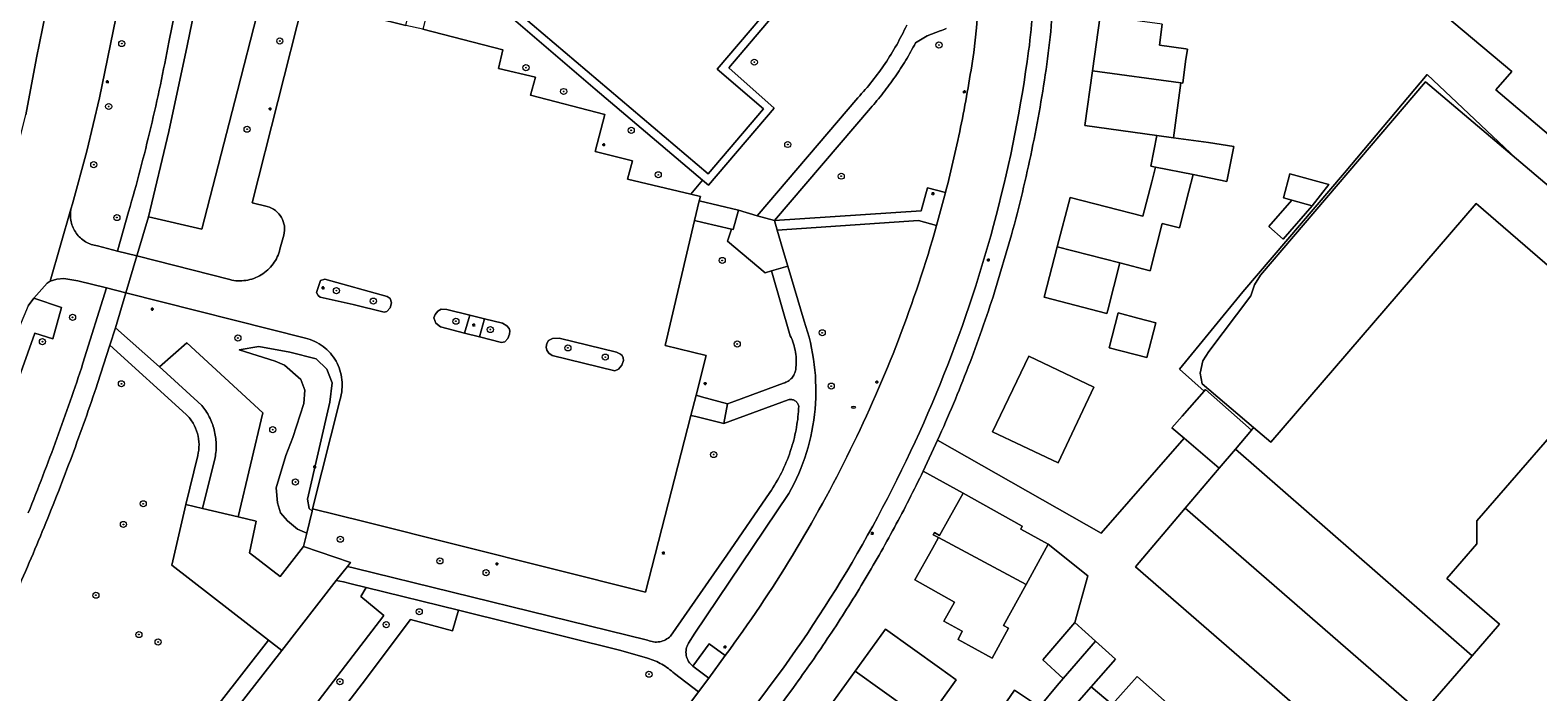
# Model space of a CAD drawing. Header units: metres. Extents: x 187916 to 189411, y 333285 to 334910.
# Tile 165 of 256: x 188740 to 188938, y 333895 to 333982. Entities that reach past the tile are written whole.
import ezdxf
from ezdxf.enums import TextEntityAlignment as Align

# ---------------------------------------------------------------- set-up
doc = ezdxf.new("R2010")
doc.units = ezdxf.units.M
for name, color, linetype, lineweight in [('B-WE-GR-BEPLANTING_CULTUUR_HEESTERS-GV', 253, 'Continuous', 15), ('B-WE-GR-BOOM-S', 253, 'Continuous', 15), ('B-WE-GR-HAAG-G', 253, 'GR-HAAG1-SO', 15), ('B-WE-IE-MEUBILAIR-S', 253, 'Continuous', 15), ('B-WE-IE-TERREINAFSCHEIDING_KUNSTMATIG_HEKWERK-G', 253, 'IE-TERREINAFSCHEIDING_KUNSTMATIG-SO', 15), ('B-WE-OG-BEBOUWING-GV', 253, 'Continuous', 15), ('B-WE-OG-TERREIN_BEGROEID-GV', 253, 'Continuous', 15), ('B-WE-OG-TERREIN_ERF-GV', 253, 'Continuous', 15), ('B-WE-VH-GESLOTENVERHARDING_ASFALT-GV', 253, 'Continuous', 15), ('B-WE-VH-HALFVERHARDING_GRIND-GV', 253, 'Continuous', 15), ('B-WE-VH-OPENVERHARDING-GV', 253, 'Continuous', 15), ('B-WE-VH-OPENVERHARDING_BETONELEMENT-GV', 253, 'Continuous', 15), ('B-WE-VH-OPENVERHARDING_BETONSTRAATSTEEN-GV', 253, 'Continuous', 15), ('B-WE-VH-OPENVERHARDING_STRAATBAKSTEEN-GV', 253, 'Continuous', 15), ('B-WE-VH-OPENVERHARDING_TEGEL-GV', 253, 'Continuous', 15)]:
    doc.layers.add(name, color=color, linetype=linetype, lineweight=lineweight)
doc.styles.add('NLCS-ISO', font='NLCS-ISO.ttf')
doc.linetypes.add('GR-HAAG1-SO', pattern='A,6,[176,NLCS.SHX,S=0.125,R=0,X=0,Y=0],-2', length=8)
doc.linetypes.add('IE-TERREINAFSCHEIDING_KUNSTMATIG-SO', pattern='A,4,[82,NLCS.SHX,S=0.75,R=90,X=0,Y=0],4,-2', length=10)

# ---------------------------------------------------------------- blocks, each defined once
blk = doc.blocks.new('SIE-MEUBILAIR_PAAL_LICHTMAST-SO')
for points in [[(-0.62, 0), (-1, 0)], [(-0.71, 0.71), (-0.44, 0.44)], [(0, 1), (0, 0.62)], [(0.44, 0.44), (0.71, 0.71)], [(1, 0), (0.62, 0)], [(-0.71, -0.71), (-0.44, -0.44)], [(0, -0.62), (0, -1)], [(0.44, -0.44), (0.71, -0.71)]]:
    blk.add_lwpolyline(points)
blk.add_circle((0, 0), 0.5)
blk = doc.blocks.new('SIE-MEUBILAIR_PUT_BRANDKRAAN-SO')
blk.add_ellipse((0, 0), major_axis=(1.25, 0), ratio=0.54)
at = {"style": 'NLCS-ISO'}
blk.add_text('bk', height=0.75, dxfattribs=at).set_placement((0.03, 0), align=Align.MIDDLE_CENTER)
blk = doc.blocks.new('SGR-BOOM_GBKN-SO')
at = {"linetype": 'ByBlock', "lineweight": 18}
h = blk.add_hatch(color=0, dxfattribs=at)
h.dxf.hatch_style = 1
edge = h.paths.add_edge_path()
edge.add_arc((0, 0), 0.25, 0, 360)
at = {"color": 0, "linetype": 'ByBlock', "lineweight": 18}
for radius in [2, 0.25]:
    blk.add_circle((0, 0), radius, dxfattribs=at)
at = {"color": 0, "linetype": 'ByBlock', "lineweight": 18, "style": 'NLCS-ISO'}
blk.add_attdef('SOORT', (2.5, 0), '', height=1.5, dxfattribs=at)
blk = doc.blocks.new('DTM')
at = {"layer": 'B-WE-GR-BEPLANTING_CULTUUR_HEESTERS-GV', "ltscale": 0.2, "flags": 128}
for points in [[(188771.078, 333958.459), (188769.1, 333958.949), (188775.84, 333985.581), (188789.246, 333982.211), (188790.059, 333985.55), (188790.426, 333986.986), (188791.078, 333988.317), (188791.607, 333989.455), (188770.488, 333994.838), (188767.803, 333984.305), (188769.747, 333983.71), (188767.175, 333973.617), (188762.512, 333955.507), (188755.524, 333957.129)], [(188755.524, 333957.129), (188754.021, 333952.145), (188753.986, 333951.971), (188766.171, 333948.87)], [(188772.75, 333952.861), (188773.264, 333954.723)], [(188776.099, 333941.196), (188752.538, 333947.149), (188751.186, 333942.544), (188756.96, 333937.438), (188760.544, 333940.597), (188770.482, 333931.417), (188767.27, 333917.741), (188769.645, 333917.178), (188768.741, 333913.042), (188772.767, 333909.915), (188775.834, 333913.864), (188776.26, 333915.621), (188775.054, 333916.133), (188773.76, 333917.245), (188772.842, 333918.276), (188772.432, 333919.582), (188772.266, 333921.55), (188773.539, 333925.819), (188774.43, 333928.179)], [(188774.43, 333928.179), (188775.867, 333932.631), (188775.993, 333934.371), (188775.492, 333935.762), (188773.329, 333937.635), (188772.113, 333938.183), (188767.388, 333939.651), (188769.967, 333940.105), (188774.032, 333939.338), (188777.504, 333938.492), (188778.916, 333937.14), (188779.587, 333935.319), (188779.301, 333932.805), (188776.377, 333920.079), (188776.569, 333918.854), (188776.961, 333918.516), (188777.037, 333918.829), (188780.623, 333933.19)]]:
    blk.add_lwpolyline(points, dxfattribs=at)
for points in [[(188801.23, 333984.89), (188797.451, 333988.138), (188795.499, 333989.726), (188795.325, 333989.906), (188793.487, 333987.743), (188792.811, 333986.722), (188792.454, 333985.551), (188791.468, 333981.705), (188801.968, 333979.006), (188801.397, 333976.578), (188806.245, 333975.446), (188805.607, 333973.063), (188815.338, 333970.54), (188814.105, 333965.691), (188818.982, 333964.445), (188818.329, 333962.029), (188826.626, 333960.081), (188828.174, 333961.902), (188814.07, 333973.853)], [(188787.185, 333945.187), (188787.363, 333945.848), (188787.186, 333946.399), (188786.791, 333946.675), (188778.64, 333948.929), (188778.077, 333948.749), (188777.557, 333947.165), (188777.738, 333946.776), (188778.024, 333946.577), (188782.337, 333945.619), (188786.419, 333944.582), (188786.747, 333944.691)], [(188796.939, 333941.864), (188797.652, 333944.204), (188794.64, 333944.939), (188793.902, 333944.989), (188793.468, 333944.73), (188793.103, 333944.313), (188792.944, 333943.872), (188793.18, 333943.167), (188793.819, 333942.666)], [(188798.932, 333941.352), (188801.82, 333940.609), (188802.244, 333940.699), (188802.613, 333941.13), (188802.836, 333941.705), (188802.899, 333942.162), (188802.8, 333942.481), (188802.502, 333942.796), (188801.926, 333943.161), (188799.552, 333943.74)], [(188776.961, 333918.516), (188776.569, 333918.854), (188776.377, 333920.079), (188779.301, 333932.805), (188779.587, 333935.319), (188778.916, 333937.14), (188777.504, 333938.492), (188774.032, 333939.338), (188769.967, 333940.105), (188767.388, 333939.651), (188772.113, 333938.183), (188773.329, 333937.635), (188775.492, 333935.762), (188775.993, 333934.371), (188775.867, 333932.631), (188774.43, 333928.179), (188773.539, 333925.819), (188772.266, 333921.55), (188772.432, 333919.582), (188772.842, 333918.276), (188773.76, 333917.245), (188775.054, 333916.133), (188776.26, 333915.621)], [(188808.474, 333941.167), (188807.98, 333940.877), (188807.748, 333940.506), (188807.655, 333940.017), (188807.767, 333939.613), (188808.024, 333939.213), (188808.435, 333938.936), (188816.646, 333936.895), (188817.142, 333937.132), (188817.588, 333937.672), (188817.789, 333938.262), (188817.762, 333938.615), (188817.619, 333938.902), (188817.421, 333939.093), (188816.893, 333939.368), (188809.345, 333941.187)]]:
    blk.add_lwpolyline(points, close=True, dxfattribs=at)
for points in [[(188772.146, 333957.931, 0.0975956), (188771.078, 333958.459)], [(188772.935, 333957.038, 0.0974978), (188772.146, 333957.931)], [(188773.327, 333955.913, 0.0979632), (188772.935, 333957.038)], [(188773.264, 333954.723, 0.0966347), (188773.327, 333955.913)], [(188771.858, 333950.932, 0.098722), (188772.75, 333952.861)], [(188770.292, 333949.495, 0.0989046), (188771.858, 333950.932)], [(188766.171, 333948.87, 0.0988969), (188768.294, 333948.77)], [(188768.294, 333948.77, 0.0986814), (188770.292, 333949.495)], [(188778.416, 333940.104, 0.1028573), (188776.099, 333941.196)], [(188780.104, 333938.178, 0.102924), (188778.416, 333940.104)], [(188780.883, 333935.738, 0.1028528), (188780.104, 333938.178)], [(188780.623, 333933.19, 0.1027966), (188780.883, 333935.738)]]:
    blk.add_lwpolyline(points, format="xyb", dxfattribs=at)
at = {"layer": 'B-WE-GR-HAAG-G', "ltscale": 0.2, "flags": 128}
blk.add_lwpolyline([(188866.466, 333947.244), (188868.691, 333954.753)], dxfattribs=at)
at = {"layer": 'B-WE-IE-TERREINAFSCHEIDING_KUNSTMATIG_HEKWERK-G', "ltscale": 0.2, "flags": 128}
blk.add_lwpolyline([(188890.72, 333937.129), (188899.03, 333947.255), (188912.371, 333962.858), (188923.176, 333975.784), (188934.912, 333964.721)], dxfattribs=at)
at = {"layer": 'B-WE-OG-BEBOUWING-GV', "ltscale": 0.2, "flags": 128}
for points in [[(188801.475, 333986.033), (188828.895, 333962.751), (188836.156, 333971.294), (188830.096, 333976.456), (188849.947, 333999.769)], [(188943.123, 333947.192), (188929.616, 333958.863), (188902.676, 333927.543), (188900.438, 333929.457), (188900.171, 333929.143), (188898.052, 333926.65), (188929.105, 333899.538), (188932.684, 333903.658), (188925.768, 333909.683), (188929.714, 333914.199), (188929.695, 333917.247), (188944.43, 333934.204)]]:
    blk.add_lwpolyline(points, dxfattribs=at)
for points in [[(188879.314, 333976.265), (188890.888, 333974.691), (188891.145, 333974.656), (188891.52, 333977.468), (188891.74, 333979.117), (188891.542, 333979.143), (188888.081, 333979.604), (188888.449, 333982.361), (188880.316, 333983.489)], [(188890.888, 333974.691), (188879.314, 333976.265), (188878.317, 333969.084), (188887.721, 333967.78), (188889.904, 333967.477)], [(188887.576, 333963.63), (188892.512, 333962.645), (188896.918, 333961.759), (188897.846, 333966.34), (188894.511, 333966.849), (188889.904, 333967.477), (188887.721, 333967.78), (188886.944, 333963.756)], [(188892.512, 333962.645), (188887.576, 333963.63), (188887.087, 333961.72), (188885.924, 333957.176), (188876.37, 333959.66), (188874.688, 333953.192), (188882.882, 333951.067), (188886.868, 333950.033), (188888.458, 333956.249), (188890.716, 333955.666), (188891.949, 333960.465)], [(188908.117, 333958.559), (188910.289, 333961.342), (188905.197, 333962.739), (188904.334, 333959.597), (188905.443, 333959.293)], [(188908.117, 333958.559), (188905.443, 333959.293), (188902.43, 333955.822), (188904.318, 333954.183)], [(188882.882, 333951.067), (188874.688, 333953.192), (188872.97, 333946.586), (188881.193, 333944.448), (188881.296, 333944.85)], [(188882.65, 333944.504), (188881.47, 333939.945), (188886.423, 333938.647), (188887.608, 333943.203), (188885.239, 333943.825)], [(188879.473, 333934.768), (188870.934, 333938.837), (188866.21, 333928.924), (188870.088, 333927.076), (188874.821, 333924.821)], [(188891.336, 333928.066), (188895.927, 333924.148), (188898.052, 333926.65), (188900.171, 333929.143), (188894.108, 333934.454), (188893.941, 333934.263), (188891.052, 333930.969), (188889.718, 333929.447)], [(188929.105, 333899.538), (188898.052, 333926.65), (188895.927, 333924.148), (188891.466, 333918.894), (188922.499, 333891.935)], [(188873.505, 333914.182), (188869.904, 333916.141), (188870.06, 333916.52), (188862.348, 333920.844), (188860.518, 333917.581), (188859.246, 333915.312), (188858.575, 333915.692), (188858.41, 333915.41), (188858.414, 333915.408), (188859.117, 333915.028), (188859.127, 333915.046), (188870.589, 333908.871)], [(188915.893, 333884.332), (188922.499, 333891.935), (188891.466, 333918.894), (188884.949, 333911.218), (188897.895, 333899.969), (188901.173, 333897.121)], [(188859.822, 333904.078), (188862.229, 333902.743), (188861.708, 333901.685), (188866.142, 333899.219), (188868.275, 333903.166), (188867.645, 333903.51), (188870.589, 333908.871), (188859.127, 333915.046), (188859.117, 333915.028), (188858.317, 333913.6), (188856.018, 333909.494), (188861.227, 333906.577)], [(188848.181, 333897.528), (188855.249, 333892.424), (188857.465, 333890.835), (188861.429, 333896.363), (188859.233, 333897.938), (188852.163, 333903.042)], [(188876.995, 333903.902), (188872.787, 333898.987), (188875.446, 333896.564), (188879.714, 333901.458)], [(188879.714, 333901.458), (188875.446, 333896.564), (188874.676, 333895.643), (188872.342, 333892.852), (188875.182, 333890.95), (188877.255, 333893.309), (188879.14, 333895.454), (188882.341, 333899.096)], [(188855.249, 333892.424), (188848.181, 333897.528), (188844.2, 333892.015), (188848.163, 333889.154), (188851.267, 333886.912), (188853.502, 333885.309), (188857.465, 333890.835)], [(188869.073, 333895.041), (188866.996, 333891.951), (188872.64, 333888.057), (188875.182, 333890.95), (188872.342, 333892.852)]]:
    blk.add_lwpolyline(points, close=True, dxfattribs=at)
at = {"layer": 'B-WE-OG-TERREIN_BEGROEID-GV', "ltscale": 0.2, "flags": 128}
for points in [[(188758.179, 333980.01), (188763.241, 334004.936), (188764.65, 334011.883), (188765.568, 334016.324), (188762.883, 334018.607), (188761.386, 334019.875), (188758.892, 334020.354), (188757.58, 334014.177), (188757.308, 334012.852)], [(188757.308, 334012.852), (188749.068, 333972.733), (188747.433, 333965.741), (188745.538, 333958.814), (188745.337, 333958.112)], [(188862.744, 333987.386), (188849.943, 333998.242), (188831.596, 333976.651), (188837.577, 333971.374), (188828.932, 333961.26), (188828.174, 333961.902), (188826.626, 333960.081), (188827.878, 333959.787), (188827.742, 333959.211), (188832.86, 333958.001), (188835.344, 333957.24), (188848.546, 333972.735)], [(188863.729, 333978.67), (188864.096, 333981.914), (188864.367, 333985.253), (188864.408, 333986.042), (188863.973, 333985.21), (188862.268, 333983.257)], [(188859.309, 333981.486), (188857.634, 333980.845), (188856.091, 333979.93)], [(188850.18, 333971.375), (188837.601, 333956.612), (188856.831, 333957.898), (188857.647, 333960.895), (188860.033, 333960.301)], [(188748.806, 333953.308), (188751.456, 333952.624), (188751.5, 333952.801), (188752.909, 333957.785)], [(188837.205, 333950.044), (188836.359, 333949.761), (188831.456, 333953.924), (188831.958, 333955.486), (188828.2, 333956.362), (188827.127, 333956.612), (188823.254, 333940.242), (188828.655, 333938.935), (188827.314, 333933.714), (188828.044, 333933.513), (188831.452, 333932.575), (188832.407, 333932.93), (188838.8, 333935.304)], [(188858.86, 333955.969), (188856.479, 333956.606), (188837.966, 333955.368)], [(188837.966, 333955.368), (188838.927, 333952.091), (188839.359, 333950.659), (188841.497, 333943.413)], [(188839.677, 333941.521), (188837.205, 333950.044)], [(188746.915, 333937.897), (188750.019, 333947.786), (188746.232, 333948.714), (188744.425, 333949.006), (188743.508, 333948.948), (188742.636, 333948.658), (188742.23, 333948.426), (188740.461, 333946.451), (188744.116, 333945.234), (188742.955, 333941.094), (188740.614, 333941.845), (188738.787, 333936.674), (188736.472, 333930.235), (188733.332, 333922.048), (188730.757, 333915.674), (188730.137, 333914.253), (188727.715, 333913.413), (188726.201, 333910.155), (188722.433, 333902.043)], [(188760.468, 333931.169), (188750.433, 333940.266), (188748.828, 333935.258)], [(188764.248, 333925.541), (188762.61, 333918.845), (188767.27, 333917.741), (188770.482, 333931.417), (188760.544, 333940.597), (188756.96, 333937.438), (188757.393, 333937.055), (188762.503, 333932.382)], [(188839.404, 333933.098), (188830.972, 333930.022), (188827.277, 333930.901), (188826.631, 333931.055), (188820.683, 333907.897), (188783.749, 333917.148), (188777.037, 333918.829), (188776.961, 333918.516), (188776.26, 333915.621), (188775.834, 333913.864), (188781.993, 333911.769), (188781.591, 333911.262), (188782.503, 333911.038), (188820.96, 333901.581)], [(188839.676, 333926.334), (188839.717, 333926.458), (188839.758, 333926.582), (188839.798, 333926.706), (188839.837, 333926.83)], [(188760.418, 333919.37), (188761.964, 333925.807)], [(188823.97, 333902.125), (188830.367, 333911.292), (188831.363, 333912.719), (188836.979, 333920.947)], [(188839.502, 333920.816), (188833.175, 333911.457), (188827.146, 333902.511), (188826.336, 333901.19)], [(188758.306, 333884.967), (188771.239, 333901.595), (188758.574, 333911.419), (188760.418, 333919.37)], [(188820.963, 333899.226), (188817.439, 333900.239), (188796.153, 333905.494), (188795.392, 333902.82), (188789.862, 333904.286), (188783.513, 333895.866), (188774.629, 333884.24), (188771.078, 333879.477), (188768.683, 333881.266), (188777.762, 333893.577), (188786.387, 333904.802), (188783.352, 333907.324), (188784.054, 333908.481), (188782.081, 333908.968), (188781.085, 333909.214), (188780.141, 333909.424), (188772.992, 333900.232), (188760.078, 333883.653)], [(188826.903, 333898.186), (188829.056, 333901.105), (188831.154, 333899.576)], [(188788.913, 333851.289), (188792.928, 333848.107), (188827.638, 333894.822), (188824.47, 333897.21)]]:
    blk.add_lwpolyline(points, dxfattribs=at)
for points in [[(188755.524, 333957.129), (188762.512, 333955.507), (188767.175, 333973.617), (188769.747, 333983.71), (188767.803, 333984.305), (188770.488, 333994.838), (188791.607, 333989.455), (188791.978, 333990.251), (188792.095, 333991.211), (188792.071, 333992.163), (188791.681, 333993.297), (188791.066, 333994.336), (188790.361, 333995.241), (188775.79, 334007.655), (188767.81, 334014.453), (188767.189, 334011.474), (188765.672, 334004.249), (188760.585, 333979.528), (188758.196, 333968.297)], [(188796.153, 333905.494), (188784.054, 333908.481), (188783.352, 333907.324), (188786.387, 333904.802), (188777.762, 333893.577), (188768.683, 333881.266), (188771.078, 333879.477), (188774.629, 333884.24), (188783.513, 333895.866), (188789.862, 333904.286), (188795.392, 333902.82)]]:
    blk.add_lwpolyline(points, close=True, dxfattribs=at)
for points in [[(188853.624, 333979.677, 0.019615), (188854.936, 333982.233)], [(188860.123, 333981.793, -0.0309443), (188859.309, 333981.486)], [(188757.065, 333974.407, 0.0060764), (188758.179, 333980.01)], [(188852.115, 333977.232, 0.0192216), (188853.624, 333979.677)], [(188856.091, 333979.93, -0.0161343), (188854.824, 333977.652)], [(188854.824, 333977.652, -0.01607), (188853.413, 333975.461)], [(188862.989, 333974.042, 0.0064554), (188863.729, 333978.67)], [(188850.419, 333974.913, 0.0197042), (188852.115, 333977.232)], [(188853.413, 333975.461, -0.0161937), (188851.863, 333973.366)], [(188755.815, 333968.833, 0.0061141), (188757.065, 333974.407)], [(188848.546, 333972.735, 0.0195208), (188850.419, 333974.913)], [(188862.126, 333969.436, 0.0067379), (188862.989, 333974.042)], [(188851.863, 333973.366, -0.0157671), (188850.18, 333971.375)], [(188754.429, 333963.291, 0.0061136), (188755.815, 333968.833)], [(188861.14, 333964.855, 0.0065732), (188862.126, 333969.436)], [(188860.033, 333960.301, 0.0068306), (188861.14, 333964.855)], [(188752.909, 333957.785, 0.0061105), (188754.429, 333963.291)], [(188745.337, 333958.112, 0.1019398), (188745.359, 333956.464)], [(188745.359, 333956.464, 0.1026385), (188746.033, 333954.96)], [(188853.862, 333940.994, 0.0224546), (188858.86, 333955.969)], [(188746.033, 333954.96, 0.1026273), (188747.249, 333953.847)], [(188747.249, 333953.847, 0.102111), (188748.806, 333953.308)], [(188841.497, 333943.413, -0.0527802), (188842.817, 333937.732)], [(188840.094, 333940.462, 0.0350772), (188839.677, 333941.521)], [(188840.353, 333939.353, 0.0351452), (188840.094, 333940.462)], [(188847.543, 333926.526, 0.0224647), (188853.862, 333940.994)], [(188743.493, 333928.019, 0.0087127), (188746.915, 333937.897)], [(188840.45, 333938.219, 0.0361921), (188840.353, 333939.353)], [(188840.382, 333937.082, 0.0352122), (188840.45, 333938.219)], [(188839.374, 333935.555, 0.0722534), (188839.854, 333935.959)], [(188839.854, 333935.959, 0.0739313), (188840.199, 333936.482)], [(188840.199, 333936.482, 0.0711483), (188840.382, 333937.082)], [(188842.817, 333937.732, -0.05282), (188842.919, 333931.901)], [(188748.828, 333935.258, -0.0082382), (188745.48, 333925.772)], [(188838.8, 333935.304, 0.0714743), (188839.374, 333935.555)], [(188762.503, 333932.382, -0.0540206), (188763.487, 333930.854)], [(188839.858, 333933.142, 0.1055892), (188839.404, 333933.098)], [(188840.289, 333932.993, 0.1081551), (188839.858, 333933.142)], [(188840.619, 333932.678, 0.106955), (188840.289, 333932.993)], [(188840.789, 333932.255, 0.1091668), (188840.619, 333932.678)], [(188840.681, 333930.879, 0.0160039), (188840.789, 333932.255)], [(188842.919, 333931.901, -0.0527627), (188841.797, 333926.178)], [(188761.362, 333930.024, 0.0651465), (188760.468, 333931.169)], [(188761.931, 333928.688, 0.0653753), (188761.362, 333930.024)], [(188763.487, 333930.854, -0.0534759), (188764.122, 333929.152)], [(188840.486, 333929.512, 0.0153626), (188840.681, 333930.879)], [(188739.729, 333918.266, 0.0086328), (188743.493, 333928.019)], [(188762.136, 333927.25, 0.0661084), (188761.931, 333928.688)], [(188764.122, 333929.152, -0.0534593), (188764.38, 333927.353)], [(188839.837, 333926.83, 0.0156254), (188840.204, 333928.161)], [(188840.204, 333928.161, 0.014926), (188840.486, 333929.512)], [(188761.964, 333925.807, 0.0651254), (188762.136, 333927.25)], [(188764.38, 333927.353, -0.0540384), (188764.248, 333925.541)], [(188838.515, 333923.547, 0.0348799), (188839.676, 333926.334)], [(188841.797, 333926.178, -0.0528377), (188839.502, 333920.816)], [(188839.953, 333912.683, 0.0224253), (188847.543, 333926.526)], [(188745.48, 333925.772, -0.0082506), (188741.821, 333916.401)], [(188836.979, 333920.947, 0.0347553), (188838.515, 333923.547)], [(188741.821, 333916.401, -0.0083279), (188737.856, 333907.156)], [(188831.154, 333899.576, 0.0224704), (188839.953, 333912.683)], [(188820.96, 333901.581, 0.0770824), (188821.74, 333901.353)], [(188821.74, 333901.353, 0.076369), (188822.552, 333901.373)], [(188822.552, 333901.373, 0.0778105), (188823.32, 333901.639)], [(188823.32, 333901.639, 0.0773771), (188823.97, 333902.125)], [(188826.034, 333900.412, 0.0935252), (188826.034, 333899.578)], [(188826.336, 333901.19, 0.0925673), (188826.034, 333900.412)], [(188821.92, 333898.874, 0.0288184), (188820.963, 333899.226)], [(188822.831, 333898.417, 0.0293982), (188821.92, 333898.874)], [(188823.685, 333897.86, 0.0274673), (188822.831, 333898.417)], [(188826.034, 333899.578, 0.0924867), (188826.338, 333898.8)], [(188826.338, 333898.8, 0.0924678), (188826.903, 333898.186)], [(188824.47, 333897.21, 0.0285157), (188823.685, 333897.86)]]:
    blk.add_lwpolyline(points, format="xyb", dxfattribs=at)
at = {"layer": 'B-WE-OG-TERREIN_ERF-GV', "ltscale": 0.2, "flags": 128}
for points in [[(188915.023, 333992.39), (188934.302, 333976.167), (188932.209, 333973.754), (188964.147, 333946.649)], [(188858.991, 333927.806), (188880.445, 333915.628), (188891.336, 333928.066), (188889.718, 333929.447), (188891.052, 333930.969), (188893.941, 333934.263), (188890.72, 333937.129), (188899.03, 333947.255), (188912.371, 333962.858), (188923.176, 333975.784), (188934.912, 333964.721), (188944.045, 333956.969)], [(188964.147, 333946.649), (188932.209, 333973.754), (188934.302, 333976.167), (188915.023, 333992.39)], [(188888.449, 333982.361), (188888.081, 333979.604), (188891.542, 333979.143), (188891.74, 333979.117), (188891.52, 333977.468), (188891.145, 333974.656), (188890.888, 333974.691), (188889.904, 333967.477), (188894.511, 333966.849), (188897.846, 333966.34), (188896.918, 333961.759), (188892.512, 333962.645), (188891.949, 333960.465), (188890.716, 333955.666), (188888.458, 333956.249), (188886.868, 333950.033), (188882.882, 333951.067), (188881.296, 333944.85), (188881.193, 333944.448), (188872.97, 333946.586), (188874.688, 333953.192), (188876.37, 333959.66), (188885.924, 333957.176), (188887.087, 333961.72), (188887.576, 333963.63), (188886.944, 333963.756), (188887.721, 333967.78), (188878.317, 333969.084), (188879.314, 333976.265), (188880.316, 333983.489)], [(188944.045, 333956.969), (188934.912, 333964.721), (188922.967, 333974.822), (188901.324, 333949.47), (188900.533, 333948.167), (188900.049, 333946.756), (188894.565, 333939.433), (188893.788, 333938.2), (188893.431, 333936.586), (188893.686, 333935.211), (188900.438, 333929.457), (188902.676, 333927.543), (188929.616, 333958.863), (188943.123, 333947.192)], [(188944.43, 333934.204), (188929.695, 333917.247), (188929.714, 333914.199), (188925.768, 333909.683), (188932.684, 333903.658), (188929.105, 333899.538), (188922.499, 333891.935)], [(188868.691, 333954.753), (188866.466, 333947.244)], [(188915.893, 333884.332), (188901.173, 333897.121), (188897.895, 333899.969), (188884.949, 333911.218), (188891.466, 333918.894), (188895.927, 333924.148), (188891.336, 333928.066), (188880.445, 333915.628), (188858.991, 333927.806), (188857.092, 333923.739), (188862.348, 333920.844), (188870.06, 333916.52), (188869.904, 333916.141), (188873.505, 333914.182), (188878.679, 333910.018), (188876.995, 333903.902), (188879.714, 333901.458), (188882.341, 333899.096), (188879.14, 333895.454), (188881.888, 333893.155), (188885.159, 333896.833), (188892.69, 333890.146)], [(188892.69, 333890.146), (188885.159, 333896.833), (188881.888, 333893.155), (188879.14, 333895.454), (188877.255, 333893.309)], [(188866.996, 333891.951), (188869.073, 333895.041), (188872.342, 333892.852), (188874.676, 333895.643), (188875.446, 333896.564), (188872.787, 333898.987), (188876.995, 333903.902), (188878.679, 333910.018), (188873.505, 333914.182), (188870.589, 333908.871), (188867.645, 333903.51), (188868.275, 333903.166), (188866.142, 333899.219), (188861.708, 333901.685), (188862.229, 333902.743), (188859.822, 333904.078), (188861.227, 333906.577), (188856.018, 333909.494), (188858.317, 333913.6), (188859.117, 333915.028), (188858.414, 333915.408), (188858.41, 333915.41), (188858.575, 333915.692), (188859.246, 333915.312), (188860.518, 333917.581), (188862.348, 333920.844), (188857.092, 333923.739)], [(188840.082, 333895.39), (188800.642, 333842.239)]]:
    blk.add_lwpolyline(points, dxfattribs=at)
for points in [[(188873.946, 333982.836, -0.0163423), (188873.311, 333977.141)], [(188873.311, 333977.141, -0.0077908), (188872.421, 333971.492)], [(188872.421, 333971.492, -0.0079921), (188871.354, 333965.874)], [(188871.354, 333965.874, -0.0079293), (188870.11, 333960.293)], [(188870.11, 333960.293, -0.0078045), (188868.691, 333954.753)], [(188866.466, 333947.244, -0.0072851), (188864.808, 333942.306)], [(188864.808, 333942.306, -0.0069213), (188863.008, 333937.418)], [(188863.008, 333937.418, -0.0071648), (188861.069, 333932.583)], [(188861.069, 333932.583, -0.0071335), (188858.991, 333927.806)], [(188857.092, 333923.739, -0.01151), (188853.329, 333916.368)], [(188853.329, 333916.368, -0.0114653), (188849.234, 333909.176)], [(188849.234, 333909.176, -0.0115663), (188844.815, 333902.179)], [(188844.815, 333902.179, -0.011433), (188840.082, 333895.39)]]:
    blk.add_lwpolyline(points, format="xyb", dxfattribs=at)
for points in [[(188890.72, 333937.129), (188893.941, 333934.263), (188894.108, 333934.454), (188900.171, 333929.143), (188900.438, 333929.457), (188893.686, 333935.211), (188893.431, 333936.586), (188893.788, 333938.2), (188894.565, 333939.433), (188900.049, 333946.756), (188900.533, 333948.167), (188901.324, 333949.47), (188922.967, 333974.822), (188934.912, 333964.721), (188923.176, 333975.784), (188912.371, 333962.858), (188899.03, 333947.255)], [(188908.117, 333958.559), (188904.318, 333954.183), (188902.43, 333955.822), (188905.443, 333959.293), (188904.334, 333959.597), (188905.197, 333962.739), (188910.289, 333961.342)], [(188885.239, 333943.825), (188887.608, 333943.203), (188886.423, 333938.647), (188881.47, 333939.945), (188882.65, 333944.504)], [(188866.21, 333928.924), (188870.934, 333938.837), (188879.473, 333934.768), (188874.821, 333924.821), (188870.088, 333927.076)], [(188848.163, 333889.154), (188844.2, 333892.015), (188848.181, 333897.528), (188852.163, 333903.042), (188859.233, 333897.938), (188861.429, 333896.363), (188857.465, 333890.835), (188853.502, 333885.309), (188851.267, 333886.912)]]:
    blk.add_lwpolyline(points, close=True, dxfattribs=at)
at = {"layer": 'B-WE-VH-GESLOTENVERHARDING_ASFALT-GV', "ltscale": 0.2, "flags": 128}
for points in [[(188739.73, 333945.415), (188740.461, 333946.451), (188742.23, 333948.426), (188742.636, 333948.658), (188745.337, 333958.112), (188745.538, 333958.814), (188747.433, 333965.741), (188749.068, 333972.733), (188757.308, 334012.852), (188748.306, 334014.563), (188740.84, 333977.954), (188739.437, 333970.5)], [(188864.488, 333988.409), (188864.408, 333986.042), (188864.367, 333985.253), (188864.096, 333981.914), (188863.729, 333978.67)], [(188827.127, 333956.612), (188827.742, 333959.211), (188827.878, 333959.787), (188826.626, 333960.081), (188818.329, 333962.029), (188818.982, 333964.445), (188814.105, 333965.691), (188815.338, 333970.54), (188805.607, 333973.063), (188806.245, 333975.446), (188801.397, 333976.578), (188801.968, 333979.006), (188791.468, 333981.705), (188789.246, 333982.211), (188775.84, 333985.581), (188769.1, 333958.949), (188771.078, 333958.459)], [(188856.091, 333979.93), (188857.634, 333980.845), (188859.309, 333981.486)], [(188848.546, 333972.735), (188835.344, 333957.24), (188837.601, 333956.612), (188850.18, 333971.375)], [(188860.033, 333960.301), (188858.86, 333955.969)], [(188780.623, 333933.19), (188777.037, 333918.829), (188783.749, 333917.148), (188820.683, 333907.897), (188826.631, 333931.055), (188827.314, 333933.714), (188828.655, 333938.935), (188823.254, 333940.242), (188827.127, 333956.612)], [(188773.264, 333954.723), (188772.75, 333952.861)], [(188766.171, 333948.87), (188753.986, 333951.971), (188752.538, 333947.149), (188776.099, 333941.196)], [(188841.497, 333943.413), (188839.359, 333950.659), (188837.205, 333950.044)], [(188837.205, 333950.044), (188839.677, 333941.521)], [(188762.503, 333932.382), (188757.393, 333937.055), (188756.96, 333937.438), (188751.186, 333942.544), (188750.433, 333940.266), (188760.468, 333931.169)], [(188838.8, 333935.304), (188832.407, 333932.93), (188831.452, 333932.575), (188830.972, 333930.022), (188839.404, 333933.098)], [(188839.837, 333926.83), (188839.798, 333926.706), (188839.758, 333926.582), (188839.717, 333926.458), (188839.676, 333926.334)], [(188761.964, 333925.807), (188760.418, 333919.37), (188762.61, 333918.845), (188764.248, 333925.541)], [(188836.979, 333920.947), (188831.363, 333912.719), (188830.367, 333911.292), (188823.97, 333902.125)], [(188826.336, 333901.19), (188827.146, 333902.511), (188833.175, 333911.457), (188839.502, 333920.816)], [(188820.96, 333901.581), (188782.503, 333911.038), (188781.591, 333911.262), (188780.141, 333909.424), (188781.085, 333909.214), (188782.081, 333908.968), (188784.054, 333908.481), (188796.153, 333905.494), (188817.439, 333900.239), (188820.963, 333899.226)], [(188760.078, 333883.653), (188772.992, 333900.232), (188771.239, 333901.595), (188758.306, 333884.967)], [(188831.154, 333899.576), (188828.987, 333896.594), (188827.638, 333894.822), (188792.928, 333848.107)], [(188798.887, 333844.3), (188837.967, 333896.853)], [(188824.47, 333897.21), (188827.638, 333894.822), (188828.987, 333896.594), (188826.903, 333898.186)]]:
    blk.add_lwpolyline(points, dxfattribs=at)
for points in [[(188854.936, 333982.233, -0.019615), (188853.624, 333979.677)], [(188859.309, 333981.486, 0.0309443), (188860.123, 333981.793)], [(188870.73, 333977.473, 0.0171047), (188871.386, 333983.084)], [(188853.624, 333979.677, -0.0192216), (188852.115, 333977.232)], [(188854.824, 333977.652, 0.0161343), (188856.091, 333979.93)], [(188853.413, 333975.461, 0.01607), (188854.824, 333977.652)], [(188863.729, 333978.67, -0.0064554), (188862.989, 333974.042)], [(188866.321, 333955.959, 0.0306399), (188870.73, 333977.473)], [(188852.115, 333977.232, -0.0197042), (188850.419, 333974.913)], [(188851.863, 333973.366, 0.0161937), (188853.413, 333975.461)], [(188850.419, 333974.913, -0.0195208), (188848.546, 333972.735)], [(188862.989, 333974.042, -0.0067379), (188862.126, 333969.436)], [(188850.18, 333971.375, 0.0157671), (188851.863, 333973.366)], [(188862.126, 333969.436, -0.0065732), (188861.14, 333964.855)], [(188861.14, 333964.855, -0.0068306), (188860.033, 333960.301)], [(188771.078, 333958.459, -0.0975956), (188772.146, 333957.931)], [(188772.146, 333957.931, -0.0974978), (188772.935, 333957.038)], [(188772.935, 333957.038, -0.0979632), (188773.327, 333955.913)], [(188773.327, 333955.913, -0.0966347), (188773.264, 333954.723)], [(188858.86, 333955.969, -0.0224546), (188853.862, 333940.994)], [(188859.314, 333935.145, 0.030627), (188866.321, 333955.959)], [(188772.75, 333952.861, -0.098722), (188771.858, 333950.932)], [(188771.858, 333950.932, -0.0989046), (188770.292, 333949.495)], [(188768.294, 333948.77, -0.0988969), (188766.171, 333948.87)], [(188770.292, 333949.495, -0.0986814), (188768.294, 333948.77)], [(188842.817, 333937.732, 0.0527802), (188841.497, 333943.413)], [(188776.099, 333941.196, -0.1028573), (188778.416, 333940.104)], [(188778.416, 333940.104, -0.102924), (188780.104, 333938.178)], [(188839.677, 333941.521, -0.0350772), (188840.094, 333940.462)], [(188840.094, 333940.462, -0.0351452), (188840.353, 333939.353)], [(188853.862, 333940.994, -0.0224647), (188847.543, 333926.526)], [(188780.104, 333938.178, -0.1028528), (188780.883, 333935.738)], [(188840.353, 333939.353, -0.0361921), (188840.45, 333938.219)], [(188840.45, 333938.219, -0.0352122), (188840.382, 333937.082)], [(188839.854, 333935.959, -0.0722534), (188839.374, 333935.555)], [(188840.199, 333936.482, -0.0739313), (188839.854, 333935.959)], [(188840.382, 333937.082, -0.0711483), (188840.199, 333936.482)], [(188842.919, 333931.901, 0.05282), (188842.817, 333937.732)], [(188780.883, 333935.738, -0.1027966), (188780.623, 333933.19)], [(188839.374, 333935.555, -0.0714743), (188838.8, 333935.304)], [(188849.815, 333915.344, 0.0306512), (188859.314, 333935.145)], [(188763.487, 333930.854, 0.0540206), (188762.503, 333932.382)], [(188839.404, 333933.098, -0.1055892), (188839.858, 333933.142)], [(188839.858, 333933.142, -0.1081551), (188840.289, 333932.993)], [(188840.289, 333932.993, -0.106955), (188840.619, 333932.678)], [(188840.619, 333932.678, -0.1091668), (188840.789, 333932.255)], [(188840.789, 333932.255, -0.0160039), (188840.681, 333930.879)], [(188841.797, 333926.178, 0.0527627), (188842.919, 333931.901)], [(188760.468, 333931.169, -0.0651465), (188761.362, 333930.024)], [(188761.362, 333930.024, -0.0653753), (188761.931, 333928.688)], [(188764.122, 333929.152, 0.0534759), (188763.487, 333930.854)], [(188840.681, 333930.879, -0.0153626), (188840.486, 333929.512)], [(188761.931, 333928.688, -0.0661084), (188762.136, 333927.25)], [(188764.38, 333927.353, 0.0534593), (188764.122, 333929.152)], [(188840.204, 333928.161, -0.0156254), (188839.837, 333926.83)], [(188840.486, 333929.512, -0.014926), (188840.204, 333928.161)], [(188762.136, 333927.25, -0.0651254), (188761.964, 333925.807)], [(188764.248, 333925.541, 0.0540384), (188764.38, 333927.353)], [(188839.676, 333926.334, -0.0348799), (188838.515, 333923.547)], [(188839.502, 333920.816, 0.0528377), (188841.797, 333926.178)], [(188847.543, 333926.526, -0.0224253), (188839.953, 333912.683)], [(188838.515, 333923.547, -0.0347553), (188836.979, 333920.947)], [(188837.967, 333896.853, 0.0306945), (188849.815, 333915.344)], [(188839.953, 333912.683, -0.0224704), (188831.154, 333899.576)], [(188821.74, 333901.353, -0.0770824), (188820.96, 333901.581)], [(188822.552, 333901.373, -0.076369), (188821.74, 333901.353)], [(188823.32, 333901.639, -0.0778105), (188822.552, 333901.373)], [(188823.97, 333902.125, -0.0773771), (188823.32, 333901.639)], [(188826.034, 333899.578, -0.0935252), (188826.034, 333900.412)], [(188826.034, 333900.412, -0.0925673), (188826.336, 333901.19)], [(188820.963, 333899.226, -0.0288184), (188821.92, 333898.874)], [(188821.92, 333898.874, -0.0293982), (188822.831, 333898.417)], [(188822.831, 333898.417, -0.0274673), (188823.685, 333897.86)], [(188826.338, 333898.8, -0.0924867), (188826.034, 333899.578)], [(188826.903, 333898.186, -0.0924678), (188826.338, 333898.8)], [(188823.685, 333897.86, -0.0285157), (188824.47, 333897.21)]]:
    blk.add_lwpolyline(points, format="xyb", dxfattribs=at)
for points in [[(188787.185, 333945.187), (188786.747, 333944.691), (188786.419, 333944.582), (188782.337, 333945.619), (188778.024, 333946.577), (188777.738, 333946.776), (188777.557, 333947.165), (188778.077, 333948.749), (188778.64, 333948.929), (188786.791, 333946.675), (188787.186, 333946.399), (188787.363, 333945.848)], [(188797.652, 333944.204), (188799.552, 333943.74), (188801.926, 333943.161), (188802.502, 333942.796), (188802.8, 333942.481), (188802.899, 333942.162), (188802.836, 333941.705), (188802.613, 333941.13), (188802.244, 333940.699), (188801.82, 333940.609), (188798.932, 333941.352), (188796.939, 333941.864), (188793.819, 333942.666), (188793.18, 333943.167), (188792.944, 333943.872), (188793.103, 333944.313), (188793.468, 333944.73), (188793.902, 333944.989), (188794.64, 333944.939)], [(188808.474, 333941.167), (188809.345, 333941.187), (188816.893, 333939.368), (188817.421, 333939.093), (188817.619, 333938.902), (188817.762, 333938.615), (188817.789, 333938.262), (188817.588, 333937.672), (188817.142, 333937.132), (188816.646, 333936.895), (188808.435, 333938.936), (188808.024, 333939.213), (188807.767, 333939.613), (188807.655, 333940.017), (188807.748, 333940.506), (188807.98, 333940.877)], [(188830.972, 333930.022), (188831.452, 333932.575), (188828.044, 333933.513), (188827.314, 333933.714), (188826.631, 333931.055), (188827.277, 333930.901)]]:
    blk.add_lwpolyline(points, close=True, dxfattribs=at)
at = {"layer": 'B-WE-VH-HALFVERHARDING_GRIND-GV', "ltscale": 0.2, "flags": 128}
for points in [[(188849.947, 333999.769), (188830.096, 333976.456), (188836.156, 333971.294), (188828.895, 333962.751), (188801.475, 333986.033)], [(188801.23, 333984.89), (188814.07, 333973.853), (188828.174, 333961.902), (188828.932, 333961.26), (188837.577, 333971.374), (188831.596, 333976.651), (188849.943, 333998.242)]]:
    blk.add_lwpolyline(points, dxfattribs=at)
at = {"layer": 'B-WE-VH-OPENVERHARDING-GV', "ltscale": 0.2, "flags": 128}
blk.add_lwpolyline([(188837.601, 333956.612), (188837.966, 333955.368), (188856.479, 333956.606), (188858.86, 333955.969), (188860.033, 333960.301), (188857.647, 333960.895), (188856.831, 333957.898)], close=True, dxfattribs=at)
at = {"layer": 'B-WE-VH-OPENVERHARDING_BETONELEMENT-GV', "ltscale": 0.2, "flags": 128}
blk.add_lwpolyline([(188832.86, 333958.001), (188827.742, 333959.211), (188827.127, 333956.612), (188828.2, 333956.362), (188831.958, 333955.486), (188832.167, 333955.44)], close=True, dxfattribs=at)
at = {"layer": 'B-WE-VH-OPENVERHARDING_BETONSTRAATSTEEN-GV', "ltscale": 0.2, "flags": 128}
for points in [[(188837.601, 333956.612), (188835.344, 333957.24), (188832.86, 333958.001), (188832.167, 333955.44), (188831.958, 333955.486), (188831.456, 333953.924), (188836.359, 333949.761), (188837.205, 333950.044), (188839.359, 333950.659), (188838.927, 333952.091), (188837.966, 333955.368)], [(188740.461, 333946.451), (188739.73, 333945.415), (188737.253, 333939.504), (188738.787, 333936.674), (188740.614, 333941.845), (188742.955, 333941.094), (188744.116, 333945.234)], [(188831.154, 333899.576), (188829.056, 333901.105), (188826.903, 333898.186), (188828.987, 333896.594)]]:
    blk.add_lwpolyline(points, close=True, dxfattribs=at)
at = {"layer": 'B-WE-VH-OPENVERHARDING_STRAATBAKSTEEN-GV', "ltscale": 0.2, "flags": 128}
for points in [[(188725.973, 333928.311), (188730.354, 333940.058), (188733.992, 333951.188), (188737.508, 333962.833), (188739.437, 333970.5), (188740.84, 333977.954), (188748.306, 334014.563), (188753.006, 334037.607)], [(188745.337, 333958.112), (188742.636, 333948.658), (188743.508, 333948.948), (188744.425, 333949.006), (188746.232, 333948.714), (188750.019, 333947.786), (188752.538, 333947.149), (188753.986, 333951.971), (188751.456, 333952.624), (188748.806, 333953.308)]]:
    blk.add_lwpolyline(points, dxfattribs=at)
for points in [[(188745.359, 333956.464, -0.1019398), (188745.337, 333958.112)], [(188746.033, 333954.96, -0.1026385), (188745.359, 333956.464)], [(188747.249, 333953.847, -0.1026273), (188746.033, 333954.96)], [(188748.806, 333953.308, -0.102111), (188747.249, 333953.847)]]:
    blk.add_lwpolyline(points, format="xyb", dxfattribs=at)
blk.add_lwpolyline([(188762.61, 333918.845), (188760.418, 333919.37), (188758.574, 333911.419), (188771.239, 333901.595), (188772.992, 333900.232), (188780.141, 333909.424), (188781.591, 333911.262), (188781.993, 333911.769), (188775.834, 333913.864), (188772.767, 333909.915), (188768.741, 333913.042), (188769.645, 333917.178), (188767.27, 333917.741)], close=True, dxfattribs=at)
at = {"layer": 'B-WE-VH-OPENVERHARDING_TEGEL-GV', "ltscale": 0.2, "flags": 128}
for points in [[(188752.909, 333957.785), (188751.5, 333952.801), (188751.456, 333952.624), (188753.986, 333951.971), (188754.021, 333952.145), (188755.524, 333957.129), (188758.196, 333968.297), (188760.585, 333979.528), (188765.672, 334004.249), (188767.189, 334011.474), (188767.81, 334014.453), (188765.568, 334016.324), (188764.65, 334011.883), (188763.241, 334004.936), (188758.179, 333980.01)], [(188866.466, 333947.244), (188868.691, 333954.753)], [(188748.828, 333935.258), (188750.433, 333940.266), (188751.186, 333942.544), (188752.538, 333947.149), (188750.019, 333947.786), (188746.915, 333937.897)], [(188857.092, 333923.739), (188858.991, 333927.806)], [(188837.967, 333896.853), (188798.887, 333844.3)], [(188800.642, 333842.239), (188840.082, 333895.39)]]:
    blk.add_lwpolyline(points, dxfattribs=at)
for points in [[(188871.386, 333983.084, -0.0171047), (188870.73, 333977.473)], [(188873.311, 333977.141, 0.0163423), (188873.946, 333982.836)], [(188758.179, 333980.01, -0.0060764), (188757.065, 333974.407)], [(188870.73, 333977.473, -0.0306399), (188866.321, 333955.959)], [(188872.421, 333971.492, 0.0077908), (188873.311, 333977.141)], [(188757.065, 333974.407, -0.0061141), (188755.815, 333968.833)], [(188871.354, 333965.874, 0.0079921), (188872.421, 333971.492)], [(188755.815, 333968.833, -0.0061136), (188754.429, 333963.291)], [(188870.11, 333960.293, 0.0079293), (188871.354, 333965.874)], [(188754.429, 333963.291, -0.0061105), (188752.909, 333957.785)], [(188868.691, 333954.753, 0.0078045), (188870.11, 333960.293)], [(188866.321, 333955.959, -0.030627), (188859.314, 333935.145)], [(188864.808, 333942.306, 0.0072851), (188866.466, 333947.244)], [(188863.008, 333937.418, 0.0069213), (188864.808, 333942.306)], [(188746.915, 333937.897, -0.0087127), (188743.493, 333928.019)], [(188861.069, 333932.583, 0.0071648), (188863.008, 333937.418)], [(188745.48, 333925.772, 0.0082382), (188748.828, 333935.258)], [(188859.314, 333935.145, -0.0306512), (188849.815, 333915.344)], [(188858.991, 333927.806, 0.0071335), (188861.069, 333932.583)], [(188743.493, 333928.019, -0.0086328), (188739.729, 333918.266)], [(188741.821, 333916.401, 0.0082506), (188745.48, 333925.772)], [(188853.329, 333916.368, 0.01151), (188857.092, 333923.739)], [(188737.856, 333907.156, 0.0083279), (188741.821, 333916.401)], [(188849.234, 333909.176, 0.0114653), (188853.329, 333916.368)], [(188849.815, 333915.344, -0.0306945), (188837.967, 333896.853)], [(188844.815, 333902.179, 0.0115663), (188849.234, 333909.176)], [(188840.082, 333895.39, 0.011433), (188844.815, 333902.179)]]:
    blk.add_lwpolyline(points, format="xyb", dxfattribs=at)
blk.add_lwpolyline([(188797.652, 333944.204), (188796.939, 333941.864), (188798.932, 333941.352), (188799.552, 333943.74)], close=True, dxfattribs=at)
at = {"layer": 'B-WE-GR-BOOM-S', "xscale": 0.2, "yscale": 0.2, "zscale": 0.2}
for p in [(188752, 333979.83), (188772.73, 333980.17), (188859.169, 333979.65), (188834.955, 333977.395), (188805.01, 333976.67), (188809.95, 333973.55), (188750.29, 333971.58), (188768.44, 333968.6), (188818.81, 333968.46), (188839.347, 333966.594), (188748.33, 333963.95), (188822.36, 333962.63), (188846.35, 333962.44), (188751.37, 333957.01), (188830.75, 333951.39), (188780.15, 333947.43), (188785, 333946.05), (188745.55, 333943.92), (188795.82, 333943.42), (188800.34, 333942.32), (188843.857, 333941.906), (188741.6, 333940.74), (188767.23, 333941.22), (188810.51, 333939.92), (188832.71, 333940.43), (188815.41, 333938.71), (188751.963, 333935.211), (188845.044, 333934.903), (188771.8, 333929.19), (188829.63, 333925.93), (188774.78, 333922.33), (188754.82, 333919.47), (188752.22, 333916.76), (188780.66, 333914.82), (188793.72, 333911.98), (188799.78, 333910.44), (188748.61, 333907.48), (188791.01, 333905.31), (188754.25, 333902.32), (188786.68, 333903.62), (188756.77, 333901.34), (188780.61, 333896.14), (188821.14, 333897.11)]:
    blk.add_blockref('SGR-BOOM_GBKN-SO', p, dxfattribs=at)
at = {"layer": 'B-WE-IE-MEUBILAIR-S', "xscale": 0.2, "yscale": 0.2, "zscale": 0.2}
for name, p in [('SIE-MEUBILAIR_PAAL_LICHTMAST-SO', (188750.111, 333974.826)), ('SIE-MEUBILAIR_PAAL_LICHTMAST-SO', (188862.506, 333973.508)), ('SIE-MEUBILAIR_PAAL_LICHTMAST-SO', (188771.456, 333971.27)), ('SIE-MEUBILAIR_PAAL_LICHTMAST-SO', (188815.215, 333966.563)), ('SIE-MEUBILAIR_PAAL_LICHTMAST-SO', (188858.386, 333960.157)), ('SIE-MEUBILAIR_PAAL_LICHTMAST-SO', (188865.654, 333951.46)), ('SIE-MEUBILAIR_PAAL_LICHTMAST-SO', (188778.383, 333947.795)), ('SIE-MEUBILAIR_PAAL_LICHTMAST-SO', (188756, 333945)), ('SIE-MEUBILAIR_PAAL_LICHTMAST-SO', (188798.164, 333942.921)), ('SIE-MEUBILAIR_PAAL_LICHTMAST-SO', (188828.508, 333935.243)), ('SIE-MEUBILAIR_PAAL_LICHTMAST-SO', (188851.019, 333935.43)), ('SIE-MEUBILAIR_PUT_BRANDKRAAN-SO', (188847.967, 333932.117)), ('SIE-MEUBILAIR_PAAL_LICHTMAST-SO', (188777.299, 333924.326)), ('SIE-MEUBILAIR_PAAL_LICHTMAST-SO', (188850.418, 333915.598)), ('SIE-MEUBILAIR_PAAL_LICHTMAST-SO', (188823.04, 333913.02)), ('SIE-MEUBILAIR_PAAL_LICHTMAST-SO', (188801.196, 333911.584)), ('SIE-MEUBILAIR_PAAL_LICHTMAST-SO', (188831.117, 333900.7))]:
    blk.add_blockref(name, p, dxfattribs=at)

msp = doc.modelspace()

# ---------------------------------------------------------------- block references
msp.add_blockref('DTM', (0, 0))

doc.saveas('drawing.dxf')
